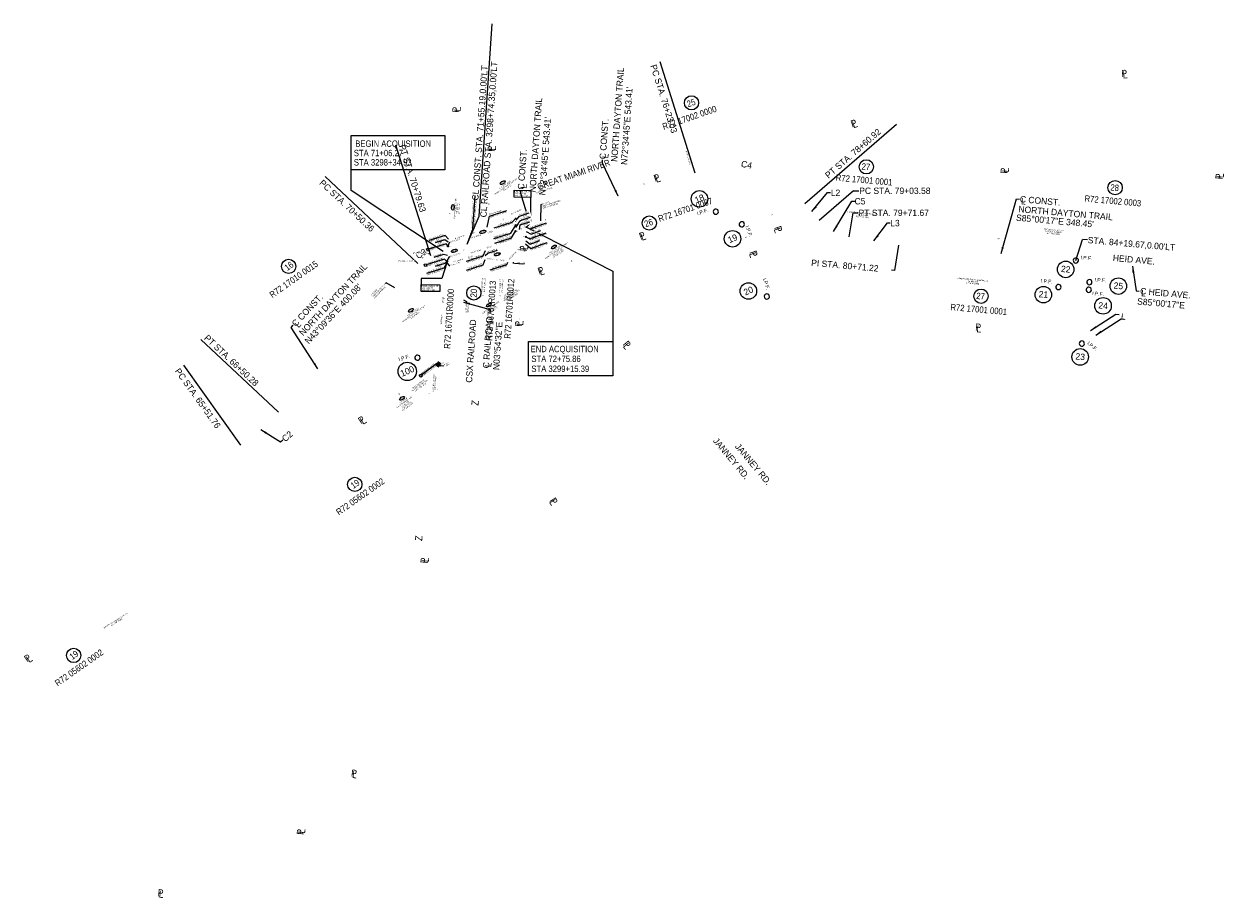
# Model space of a CAD drawing. Header units: feet. Extents: x 1483738 to 1503659, y 655358 to 665426.
# Tile 4 of 4: x 1496746 to 1499100, y 657337 to 659053. Entities that reach past the tile are written whole.
import ezdxf
from ezdxf.enums import TextEntityAlignment as Align

# ---------------------------------------------------------------- set-up
doc = ezdxf.new("R2010")
doc.units = ezdxf.units.FT
doc.header["$MEASUREMENT"] = 0
doc.linetypes.add('OhDOT_USTN2', pattern=[0.11, 0.069, -0.041])
for name, color, linetype in [('RW_P_Text', 7, 'Continuous'), ('RW_P_Text-Boundary', 20, 'Continuous'), ('RW_P_Text-Parcel', 140, 'Continuous'), ('RW_X_Text', 9, 'Continuous'), ('RW_X_Text-CLplat', 30, 'Continuous'), ('RW_X_Text-PropMap', 10, 'Continuous'), ('SV_X_Top_of_Bank', 144, 'OhDOT_USTN2')]:
    doc.layers.add(name, color=color, linetype=linetype)
doc.styles.add('Slanted-Normal', font='font31.shx', dxfattribs={"height": 0.1})
doc.styles.get("Standard").update_dxf_attribs({"font": 'font31.shx'})
doc.styles.add('Style-font31', font='font31.shx')
doc.styles.add('Text - CenterTop 0.14 Italic', font='ariali.ttf', dxfattribs={"height": 0.14})
doc.dimstyles.new('COEC', dxfattribs={"dimscale": 13.9, "dimtxt": 0.18, "dimasz": 0.18, "dimexe": 0.18, "dimexo": 0.0625, "dimgap": 0.09, "dimtad": 1, "dimzin": 0, "dimdsep": 46, "dimtxsty": 'Standard', "dimcen": 0.09, "dimclrd": 256, "dimclre": 256, "dimclrt": 256, "dimaunit": 1, "dimadec": 4, "dimazin": 0, "dimtfac": 1, "dimtofl": 0, "dimtmove": 0, "dimatfit": 3, "dimfxl": 1, "dimtolj": 1, "dimtzin": 0, "dimlwd": -1, "dimlwe": -1, "dimarcsym": 0})

# ---------------------------------------------------------------- blocks, each defined once
blk = doc.blocks.new('*D1097')
at = {"layer": 'Defpoints', "color": 0, "transparency": 16777216}
for p in [(1497705.8, 658582.8), (1497705.8, 658582), (1497726.7, 658580.6)]:
    blk.add_point(p, dxfattribs=at)
at = {"layer": 'RW_X_Text', "transparency": 16777216}
for p, q in [((1497705.8, 658582.8), (1497706, 658585.1)), ((1497724.4, 658581.6), (1497708.1, 658582.6)), ((1497726.8, 658581.4), (1497726.9, 658583.8))]:
    blk.add_line(p, q, dxfattribs=at)
for points in [[(1497708.2, 658583), (1497708.1, 658582.2), (1497705.8, 658582.8)], [(1497724.5, 658582), (1497724.4, 658581.2), (1497726.8, 658581.4)]]:
    blk.add_solid(points, dxfattribs=at)
at = {"layer": 'RW_X_Text', "transparency": 16777216, "insert": (1497716.4, 658584.4), "char_height": 2.34, "attachment_point": 5, "rotation": 356.3103}
blk.add_mtext("\\A1;21.0'", dxfattribs=at)

msp = doc.modelspace()

# ---------------------------------------------------------------- linework, layer by layer
at = {"layer": 'RW_P_Text'}
for p, q in [((1497658.749, 658675.727), (1497693.074, 658686.443)), ((1497731.456, 658654.067), (1497738.3, 658650.689)), ((1497571.83, 658637.851), (1497539.727, 658627.778)), ((1497729.341, 658621.267), (1497740.028, 658611.828)), ((1497730.227, 658635.009), (1497737.816, 658630.833)), ((1497737.816, 658630.833), (1497769.983, 658642.584)), ((1497740.028, 658611.828), (1497772.195, 658623.58)), ((1497614.047, 658587.296), (1497646.722, 658597.549)), ((1497570.53, 658591.466), (1497536.476, 658580.781)), ((1497575.512, 658586.463), (1497570.53, 658591.466)), ((1497613.815, 658569.878), (1497646.49, 658580.131)), ((1497569.664, 658573.696), (1497535.708, 658563.042)), ((1497555.983, 658386.587), (1497526.571, 658364.861))]:
    msp.add_line(p, q, dxfattribs=at)
for points in [[(1497654.566, 658654.239), (1497658.749, 658675.727)], [(1497577.561, 658616.452), (1497573.948, 658621.518), (1497541.039, 658611.192)], [(1497578.513, 658630.375), (1497571.83, 658637.851)], [(1497646.722, 658597.549), (1497651.403, 658607.948)], [(1497575.35, 658584.084), (1497569.664, 658573.696)], [(1497646.49, 658580.131), (1497650.213, 658590.526)]]:
    msp.add_lwpolyline(points, dxfattribs=at)
at = {"layer": 'RW_P_Text-Boundary'}
for points in [[(1497535.601, 658611.68), (1497539.364, 658612.861), (1497540.795, 658608.3), (1497537.032, 658607.119)], [(1497530.754, 658581.128), (1497534.517, 658582.309), (1497535.948, 658577.748), (1497532.185, 658576.567)], [(1497521.327, 658363.303), (1497524.5, 658365.646), (1497527.34, 658361.801), (1497524.168, 658359.458)]]:
    msp.add_lwpolyline(points, close=True, dxfattribs=at)
at = {"layer": 'RW_P_Text-Parcel'}
for p, q in [((1498047.825, 658804.403), (1498061.459, 658760.952)), ((1497626.345, 658650.058), (1497630.874, 658716.334)), ((1497739.952, 658662.749), (1497740.269, 658712.426)), ((1497615.076, 658620.886), (1497626.345, 658650.058)), ((1497541.64, 658602.526), (1497542.977, 658598.263)), ((1497511.672, 658587.883), (1497513.116, 658587.883)), ((1497513.116, 658587.883), (1497518.464, 658582.868)), ((1497575.35, 658584.084), (1497565.487, 658553.275)), ((1497524.919, 658553.534), (1497524.842, 658541.337)), ((1497565.487, 658553.275), (1497524.919, 658553.534))]:
    msp.add_line(p, q, dxfattribs=at)
for points in [[(1497707.148, 658726.33), (1497740.332, 658726.119), (1497740.269, 658712.426), (1497707.086, 658712.638)], [(1497524.842, 658541.337), (1497561.553, 658541.103), (1497561.49, 658527.744), (1497524.779, 658527.978)]]:
    msp.add_lwpolyline(points, close=True, dxfattribs=at)
at = {"layer": 'RW_P_Text-Parcel', "const_width": 1.05}
for points in [[(1497709.379, 658646.194, 1), (1497710.429, 658646.194, 1)], [(1497710.155, 658658.221, 1), (1497711.205, 658658.221, 1)], [(1497730.931, 658654.067, 1), (1497731.981, 658654.067, 1)], [(1497729.702, 658635.009, 1), (1497730.752, 658635.009, 1)], [(1497577.036, 658616.452, 1), (1497578.086, 658616.452, 1)], [(1497574.987, 658586.463, 1), (1497576.037, 658586.463, 1)], [(1497561.034, 658382.255, 1), (1497562.084, 658382.255, 1)]]:
    msp.add_lwpolyline(points, format="xyb", close=True, dxfattribs=at)
at = {"layer": 'RW_P_Text-Parcel'}
for centre in [(1497709.904, 658646.194), (1497710.68, 658658.221), (1497731.456, 658654.067), (1497730.227, 658635.009), (1497577.561, 658616.452), (1497575.512, 658586.463), (1497561.559, 658382.255)]:
    msp.add_circle(centre, 1.05, dxfattribs=at)
for centre, major_axis in [((1497684.96, 658741.371), (4.526, 3.234)), ((1497587.126, 658693.021), (0.404, 5.548)), ((1497645.824, 658644.765), (5.839, 1.832)), ((1497674.392, 658600.759), (5.839, 1.832)), ((1497785.292, 658615.19), (4.526, 3.234)), ((1497657.834, 658501.289), (4.526, 3.234)), ((1497504.824, 658490.815), (4.526, 3.234)), ((1497487.455, 658317.991), (4.526, 3.234))]:
    msp.add_ellipse(centre, major_axis=major_axis, ratio=0.45669962, dxfattribs=at)
at = {"layer": 'RW_X_Text-CLplat'}
for p, q in [((1497638.467, 658675.546), (1497664.243, 659052.773)), ((1497993.049, 658978.972), (1498061.459, 658760.952)), ((1498457.655, 658855.73), (1498277.705, 658699.667)), ((1497474.87, 658815.316), (1497542.977, 658598.263)), ((1497336.447, 658753.553), (1497518.464, 658582.868)), ((1498372.917, 658725.529), (1498305.775, 658667.3)), ((1498372.917, 658725.529), (1498383.21, 658725.529)), ((1497615.076, 658620.886), (1497638.467, 658675.546)), ((1498371.642, 658682.254), (1498363.93, 658634.923)), ((1498371.642, 658682.254), (1498381.935, 658682.254)), ((1498809.306, 658588.573), (1498821.905, 658629.73)), ((1498832.159, 658628.834), (1498821.905, 658629.73)), ((1498454.046, 658568.995), (1498462.18, 658618.914)), ((1498454.046, 658568.995), (1498447.698, 658569.55)), ((1497092.685, 658433.675), (1497244.796, 658291.033)), ((1497058.473, 658383.409), (1497170.783, 658226.25))]:
    msp.add_line(p, q, dxfattribs=at)
for centre, radius in [((1498070.813, 658709.446), 16.2), ((1498135.73, 658631.188), 16.2), ((1498789.205, 658571.064), 16.2), ((1498892.509, 658538.33), 16.2), ((1498166.807, 658528.598), 16.2), ((1498745.464, 658521.452), 16.2), ((1498862.525, 658499.592), 16.2), ((1498817.628, 658399.33), 16.2), ((1497497.588, 658370.855), 18)]:
    msp.add_circle(centre, radius, dxfattribs=at)
for centre in [(1498102.959, 658684.346, 755.29), (1498153.814, 658659.597, 755.077), (1498809.213, 658588.618, 756.368), (1498835.709, 658546.113, 757.272), (1498774.964, 658536.508, 756.182), (1498834.482, 658531.152, 757.435), (1498202.926, 658517.9, 753.816), (1498820.822, 658425.486, 757.919), (1497517.655, 658397.847, 760.447)]:
    msp.add_arc(centre, 5.1, 266.533957, 265.533957, dxfattribs=at)
at = {"layer": 'RW_X_Text-PropMap'}
for p, q in [((1497387.691, 658726.022), (1497387.691, 658766.569)), ((1497568.398, 658606.24), (1497387.691, 658726.022)), ((1497731.456, 658654.067), (1497901.103, 658567.431)), ((1497901.103, 658567.431), (1497901.103, 658429.769))]:
    msp.add_line(p, q, dxfattribs=at)
for points in [[(1497387.691, 658833.61), (1497571.253, 658833.61), (1497571.253, 658766.569), (1497387.691, 658766.569)], [(1497735.182, 658429.769), (1497901.103, 658429.769), (1497901.103, 658362.187), (1497735.182, 658362.187)]]:
    msp.add_lwpolyline(points, close=True, dxfattribs=at)
for centre in [(1498055.225, 658898.066), (1498398.2, 658772.451), (1498886.177, 658731.488), (1497972.388, 658662.048), (1497264.954, 658576.954), (1497628.291, 658524.874), (1498623.108, 658518.474), (1497394.709, 658149.142), (1496843.195, 657813.424)]:
    msp.add_circle(centre, 14, dxfattribs=at)

# ---------------------------------------------------------------- texts
at = {"layer": 'RW_P_Text', "style": 'Style-font31'}
for s, rotation, width, p in [("72+02.86,20.00' LT", 17.42075, 0.9, (1497658.949, 658677.547)), ("3299+10.32,37.13' RT", 17.42075, 0.9, (1497660.25, 658672.614)), ('3298+81.32,37.13 LT', 17.42075, 0.9, (1497540.272, 658624.309)), (" 71+23.15,20.00' LT", 17.42075, 0.9, (1497540.062, 658629.448)), (" 71+18.07,7.00' LT", 17.42075, 0.9, (1497541.81, 658612.409)), ("72+68.98,21.00' RT", 20.068613, 0.85, (1497737.414, 658631.557)), ("3298+96.29,113.92' RT", 20.068613, 0.85, (1497738.578, 658627.13)), ("72+64.02,33.85' RT", 20.068613, 0.85, (1497739.626, 658612.552)), ('3298+67.37,37.13 LT', 17.42075, 0.9, (1497541.543, 658607.71)), ("71+85.67,23.22' RT", 17.420835, 0.85, (1497617.501, 658589.245)), ("3298+82.52,113.97' RT", 20.068613, 0.85, (1497740.79, 658608.126)), ("3298+37.31,37.13' LT", 17.42075, 0.9, (1497537.031, 658577.061)), (" 71+06.27,23.22' RT", 17.42075, 0.9, (1497537.804, 658564.972)), (" 71+07.14,21.00' RT", 17.42075, 0.9, (1497538.738, 658582.548)), ("3298+46.46,37.12' RT", 17.420835, 0.85, (1497614.404, 658566.144)), ("3298+63.92,37.13' RT", 17.420835, 0.85, (1497614.636, 658583.562)), ("71+79.32,39.49' RT", 17.420835, 0.85, (1497616.942, 658571.866)), ("3298+34.93,37.13' LT", 17.42075, 0.9, (1497536.097, 658559.485)), (" 69+33.50,168.66' RT", 36.452474, 0.9, (1497525.007, 658365.132)), ("3296+32.63,37.13' LT", 36.452474, 0.9, (1497529.041, 658362.039))]:
    msp.add_text(s, height=2.5, rotation=rotation, dxfattribs=dict(at, width=width)).set_placement(p)
at = {"layer": 'RW_P_Text-Boundary', "style": 'Style-font31', "width": 0.9}
for s, rotation, p in [('N03°54\'32"E', 17.374682, (1497552.345, 658623.788)), ("13.96'", 17.374682, (1497557.717, 658621.379)), ('N72°34\'45"E            139.46\'', 17.42075, (1497591.536, 658630.142)), ('N03°54\'32"E', 17.374682, (1497550.183, 658595.326)), ('30.06', 17.374682, (1497555.556, 658592.917)), ('S72°34\'45"W', 17.42075, (1497622.166, 658602.107)), ("162.15'", 17.42075, (1497653.615, 658612.103)), ('N03°54\'32"E', 17.420835, (1497655.491, 658603.865)), ("17.46'", 17.420835, (1497662.232, 658601.651)), ('N03°54\'32"E', 17.374682, (1497552.477, 658577.345)), ("2.38'", 17.374682, (1497557.928, 658574.887)), ('S72°34\'45"W           79.71\'', 17.42075, (1497588.404, 658583.987)), ('N03°54\'32"E                        202.30\'', 86.091098, (1497565.263, 658462.794))]:
    msp.add_text(s, height=2.5, rotation=rotation, dxfattribs=at).set_placement(p)
at = {"layer": 'RW_P_Text-Boundary', "width": 0.9}
for s, p in [('P.O.B. 20-T2', (1497582.448, 658623.507)), ('P.O.B. 20-T1', (1497581.667, 658577.728))]:
    msp.add_text(s, height=2.5, rotation=17.42075, dxfattribs=at).set_placement(p)
at = {"layer": 'RW_P_Text-Boundary', "style": 'Slanted-Normal', "oblique": 360}
for s, rotation, p in [('3', 17.420767, (1497538.52, 658608.92)), ('2', 17.420767, (1497533.736, 658578.29)), ('1', 36.452433, (1497524.987, 658361.646))]:
    msp.add_text(s, height=2.5, rotation=rotation, dxfattribs=at).set_placement(p, align=Align.CENTER)
at = {"layer": 'RW_P_Text-Boundary', "style": 'Style-font31'}
msp.add_text('S43°42\'35"W     49.71\'', height=2.5, rotation=46.290177, dxfattribs=at).set_placement((1497697.949, 658589.91))
at = {"layer": 'RW_P_Text-Parcel', "style": 'Style-font31', "width": 0.9}
for s, rotation, p in [('PC STA. 76+23.03', 287.42075, (1498043.504, 658802.946)), ('C4', 349.154409, (1498151.71, 658772.513)), ('END ACQUISITION', 359.634444, (1497708.123, 658722.466)), ('STA 72+75.86', 359.634444, (1497708.418, 658718.421)), ('STA 3299+15.39', 359.634444, (1497708.418, 658714.461)), ("CL CONST. STA. 71+55.19,0.00'LT", 85.94714, (1497624.934, 658651.153)), ("CL RAILROAD STA. 3298+74.35,0.00'LT", 85.94714, (1497629.855, 658649.956)), ('C CONST.', 17.42075, (1497762.394, 658697.808)), ('L', 17.42075, (1497763.175, 658697.12)), ('NORTH DAYTON TRAIL', 17.42075, (1497763.294, 658693.889)), ('N72°34\'45"E 543.41\'', 17.42075, (1497763.81, 658689.954)), ('C3', 32.130413, (1497527.347, 658592.297)), ('C CONST.', 46.840076, (1497428.153, 658519.837)), ('NORTH DAYTON TRAIL', 46.840076, (1497431.265, 658516.629)), ('N43°09\'36"E 400.08\'', 46.840076, (1497433.791, 658513.623)), ('BEGIN ACQUISITION', 359.634444, (1497525.816, 658537.472)), ('STA 71+06.27', 359.634444, (1497526.111, 658533.427)), ('STA 3298+34.93', 359.634444, (1497526.111, 658529.481)), ('L', 46.840076, (1497429.165, 658519.567)), ('C RAILROAD', 86.091098, (1497613.74, 658486.256)), ('N03°54\'32"E', 86.091098, (1497617.807, 658485.666)), ('L', 86.091098, (1497614.443, 658486.657))]:
    msp.add_text(s, height=2.5, rotation=rotation, dxfattribs=at).set_placement(p)
at = {"layer": 'RW_P_Text-Parcel', "style": 'Text - CenterTop 0.14 Italic', "width": 0.9}
for s, rotation, p in [('16', 35.544444, (1497685.638, 658740.171)), ('20', 86.091098, (1497588.368, 658692.888)), ('20-T2', 17.421111, (1497646.163, 658643.656)), ('20-T1', 17.421111, (1497674.732, 658599.649)), ('26', 35.544444, (1497785.97, 658613.99)), ('16', 35.544444, (1497505.502, 658489.615)), ('20', 35.544444, (1497658.512, 658500.089)), ('19', 35.544444, (1497488.132, 658316.792))]:
    msp.add_text(s, height=2.5, rotation=rotation, dxfattribs=at).set_placement(p, align=Align.CENTER)
at = {"layer": 'RW_P_Text-Parcel', "width": 0.9}
for height, rotation, p in [(1.4, 17.42075, (1497704.064, 658657.148)), (1.4, 20.068611, (1497711.484, 658644.251)), (1.4, 20.068611, (1497725.293, 658652.763)), (1.4, 17.42075, (1497723.892, 658634.054)), (1.4, 17.42075, (1497579.118, 658614.659)), (1.4, 17.42075, (1497577.747, 658587.758)), (2.5, 35.544559, (1497563.022, 658383.442))]:
    msp.add_text('I.P.S.', height=height, rotation=rotation, dxfattribs=at).set_placement(p)
at = {"layer": 'RW_P_Text-Parcel', "char_height": 2.5, "attachment_point": 2, "line_spacing_factor": 0.9}
for s, width, insert, rotation in [('R72 17010 0015\\PMIAMI CONSERVANCY DISTRICT\\PD.B. 408-32', 68.22803, (1497688.469, 658738.118), 35.544444), ('P', 68.22803, (1497961.594, 658740.838), 19.169812), ('L', 68.22803, (1497962.124, 658739.995), 19.169812), ('GREAT MIAMI RIVER', 68.22803, (1497765.205, 658727.118), 17.42075), ('CSX TRANSPORTATION\\PD.B. 239-198\\PD.B. 320-153', 68.22803, (1497590.247, 658690.64), 86.091098), ('P', 68.22803, (1497655.912, 658699.755), 86.091098), ('L', 68.22803, (1497656.664, 658699.748), 86.091098), ('P', 68.22803, (1497579.797, 658681.14), 86.091098), ('L', 68.22803, (1497580.549, 658681.134), 86.091098), ('P', 68.22803, (1497685.213, 658670.968), 19.169812), ('L', 68.22803, (1497685.743, 658670.126), 19.169812), ('P', 68.22803, (1497768.649, 658669.931), 19.169812), ('L', 68.22803, (1497769.18, 658669.088), 19.169812), ('P', 68.22803, (1498211.057, 658677.705), 109.169812), ('L', 68.22803, (1498211.899, 658678.236), 109.169812), ('COMMERCIAL TANK & WELDING CO.\\PDB 1892-456\\PR72 17001 0001', 80.99008, (1498391.85, 658682.687), 354.834369), ('P', 68.22803, (1497720.559, 658652.098), 19.169812), ('L', 68.22803, (1497721.089, 658651.256), 19.169812), ('PMF ASSOCIATES LTD\\PIR DEED 06-070823\\PR72 17002 0003', 80.99008, (1498765.939, 658649.868), 354.834369), ('PART LOT 74541\\PMIAMI CONSERVANCY DISTRICT\\PD.B. 2342-330\\PR72 16701 0067', 68.22803, (1497787.33, 658611.674), 35.544444), ('P', 68.22803, (1498160.789, 658633.485), 109.169812), ('L', 68.22803, (1498161.631, 658634.015), 109.169812), ('P', 68.22803, (1498655.953, 658631.507), 84.709301), ('L', 68.22803, (1498656.94, 658631.642), 84.709301), ('Z', 68.22803, (1497608.475, 658610.567), 19.169812), ('P', 68.22803, (1497726.105, 658607.45), 86.091098), ('L', 68.22803, (1497726.857, 658607.443), 86.091098), ('P', 68.22803, (1497819.565, 658589.045), 19.169812), ('L', 68.22803, (1497820.095, 658588.203), 19.169812), ('R72 16701R0000', 68.22803, (1497643.337, 658540.926), 86.091098), ('R72 16701R0013', 68.22803, (1497648.057, 658540.239), 86.091098), ('R72 16701R0013', 68.22803, (1497678.268, 658539.038), 86.091098), ('R72 16701R0012', 68.22803, (1497682.817, 658538.438), 86.091098), ('P', 68.22803, (1497760.993, 658568.803), 19.169812), ('L', 68.22803, (1497761.524, 658567.961), 19.169812), ('COMMERCIAL TANK & WELDING CO.\\PDB 1892-456\\PR72 17001 0001', 80.99008, (1498607.739, 658552.272), 354.834369), ('EX. ESMT FOR\\PLEVEE PURPOSES \\PMCD DOCUMENT 1560\\PDATED 6/1/1969', 68.22803, (1497696.794, 658526.997), 35.544444), ('P', 68.22803, (1497568.479, 658515.182), 86.091098), ('L', 68.22803, (1497569.231, 658515.175), 86.091098), ('Z', 68.22803, (1497644.093, 658519.442), 86.091098), ('CSX TRANSPORTATION\\PD.B. 239-198\\PD.B. 320-153', 68.22803, (1497660.572, 658497.392), 35.544444), ('Z', 68.22803, (1497679.179, 658519.505), 86.091098), ('R72 17010 0015\\PMIAMI CONSERVANCY DISTRICT\\PD.B. 393-570', 68.22803, (1497507.844, 658488.344), 35.544444), ('P', 68.22803, (1497717.491, 658473.812), 86.091098), ('L', 68.22803, (1497718.243, 658473.805), 86.091098), ("VACATED 16.5' ALLEY\\PDEED 01-704A05", 68.22803, (1497547.74, 658348.822), 86.091098), ('ANNEXATION TO\\PTHE CITY OF DAYTON\\PP.B. Y, PG. 30-34', 68.22803, (1497518.884, 658347.013), 35.544444), ('LOT 64759\\PDAYTON POWER AND\\PLIGHT, CO.\\PD.B. 2404-382\\PR72 15602 0002', 68.22803, (1497489.228, 658314.586), 35.544444), ('P', 68.22803, (1497481.052, 658327.51), 36.017862), ('L', 68.22803, (1497481.805, 658326.858), 36.017862), ('Z', 68.22803, (1497539.981, 658327.533), 86.091098), ('P', 68.22803, (1497556.661, 658335.134), 86.091098), ('L', 68.22803, (1497557.413, 658335.127), 86.091098), ('DAYTON POWER AND LIGHT, CO\\PR72 15602 0002', 68.22803, (1496925.015, 657882.94), 31.964559)]:
    msp.add_mtext_dynamic_manual_height_columns(s, width=width, gutter_width=14, heights=[0], dxfattribs=dict(at, insert=insert, rotation=rotation))
at = {"layer": 'RW_P_Text-Parcel', "insert": (1497573.91, 658387.445), "char_height": 2.5, "width": 68.22803, "attachment_point": 2, "rotation": 35.544444, "line_spacing_factor": 0.9}
msp.add_mtext('P.O.C. \\P20SH', dxfattribs=at)
at = {"layer": 'RW_X_Text-CLplat', "style": 'Style-font31'}
for s, rotation, p in [("CL CONST. STA. 71+55.19,0.00'LT", 85.94714, (1497636.993, 658705.958)), ("CL RAILROAD STA. 3298+74.35,0.00'LT", 85.94714, (1497653.011, 658672.925)), ('NORTH DAYTON TRAIL', 85.94714, (1497909.746, 658781.854)), ('PC STA. 76+23.03', 287.42075, (1497974.197, 658970.893)), ('N72°34\'45"E 543.41\'', 85.94714, (1497928.991, 658775.884)), ('NORTH DAYTON TRAIL', 85.94714, (1497749.374, 658722.23)), ('N72°34\'45"E 543.41\'', 85.94714, (1497768.62, 658716.259)), ('C CONST.', 85.94714, (1497887.055, 658786.996)), ('PT STA. 78+60.92', 40.933491, (1498323.846, 658748.827)), ('PT STA. 70+79.63', 287.42075, (1497481.579, 658813.786)), ('C CONST.', 85.94714, (1497726.683, 658727.371)), ('L', 85.94714, (1497891.981, 658788.774)), ('C4', 349.154409, (1498151.71, 658772.513)), ('PC STA. 70+50.36', 316.840076, (1497324.079, 658739.316)), ('L', 85.94714, (1497731.61, 658729.149)), ('C CONST.', 355.004722, (1498698.852, 658703.059)), ('NORTH DAYTON TRAIL', 355.004722, (1498696.062, 658683.545)), ('L', 355.004722, (1498701.177, 658699.002)), ('S85°00\'17"E 348.45\'', 355.004722, (1498691.427, 658666.735)), ("STA. 84+19.67,0.00'LT", 355.004722, (1498832.078, 658622.665)), ('C3', 32.130413, (1497519.068, 658590.92)), ('NORTH DAYTON TRAIL', 46.840076, (1497293.338, 658439.833)), ('PI STA. 80+71.22', 355.004722, (1498289.526, 658578.136)), ('N43°09\'36"E 400.08\'', 46.840076, (1497304.408, 658423.591)), ('C HEID AVE.', 355.004722, (1498934.819, 658522.56)), ('L', 355.004722, (1498936.86, 658518.527)), ('C CONST.', 46.840076, (1497278.946, 658457.645)), ('S85°00\'17"E', 355.004722, (1498928.943, 658502.34)), ('L', 355.004722, (1498897.268, 658472.624)), ('L', 46.840076, (1497284.386, 658455.568)), ('C RAILROAD', 86.091098, (1497658.213, 658376.594)), ('N03°54\'32"E', 86.091098, (1497678.072, 658373.157)), ('PT STA. 66+50.28', 316.840076, (1497098.192, 658435.071)), ('L', 86.091098, (1497662.515, 658378.883)), ('PC STA. 65+51.76', 305.55057, (1497041.069, 658371.377)), ('C2', 41.195323, (1497258.396, 658231.777)), ('JANNEY RD.', 309.859969, (1498139.729, 658222.908))]:
    msp.add_text(s, height=12.5, rotation=rotation, dxfattribs=at).set_placement(p)
at = {"layer": 'RW_X_Text-CLplat'}
for s, rotation, p in [('18', 23.175282, (1498073.377, 658704.239)), ('19', 23.175282, (1498138.294, 658625.982)), ('22', 355.004722, (1498788.765, 658565.377)), ('20', 23.175282, (1498169.371, 658523.392)), ('21', 355.004722, (1498745.024, 658515.765)), ('25', 355.004722, (1498892.069, 658532.642)), ('24', 355.004722, (1498862.085, 658493.905)), ('23', 355.004722, (1498817.188, 658393.643)), ('100', 23.175282, (1497500.152, 658365.648))]:
    msp.add_text(s, height=12.5, rotation=rotation, dxfattribs=at).set_placement(p, align=Align.CENTER)
at = {"layer": 'RW_X_Text-CLplat', "style": 'Style-font31'}
for s, p in [('L2', (1498328.47, 658715.228)), ('PC STA. 79+03.58', (1498384.203, 658719.182)), ('C5', (1498375.123, 658698.6)), ('PT STA. 79+71.67', (1498382.928, 658675.907)), ('L3', (1498444.989, 658655.801))]:
    msp.add_text(s, height=12.5, dxfattribs=at).set_placement(p)
at = {"layer": 'RW_X_Text-CLplat'}
for rotation, p in [(19.043302, (1498067.14, 658677.159, 755.29)), (289.043302, (1498160.946, 658655.584, 755.077)), (355.004722, (1498818.122, 658591.186, 756.368)), (289.043302, (1498194.94, 658552.395, 755.077)), (355.004722, (1498740.242, 658545.312, 756.182)), (355.004722, (1498845.574, 658547.686, 757.272)), (355.004722, (1498841.105, 658520.872, 757.435)), (320.221389, (1498830.757, 658424.948, 757.919)), (19.043302, (1497481.836, 658390.66, 760.447))]:
    msp.add_text('I.P.F.', height=7, rotation=rotation, dxfattribs=at).set_placement(p)
at = {"layer": 'RW_X_Text-PropMap', "style": 'Style-font31', "width": 0.9}
for s, height, rotation, p in [('P', 14, 4.71172, (1498899.116, 658948.371)), ('L', 14, 4.71172, (1498901.676, 658945.601)), ('25', 12.5, 19.043302, (1498048.673, 658889.246)), ('P', 14, 86.310278, (1497599.735, 658878.453)), ('L', 14, 86.310278, (1497602.204, 658880.906)), ('R72 17002 0000', 12.5, 19.043302, (1498000.679, 658844.912)), ('P', 14, 19.043302, (1498370.444, 658849.409)), ('L', 14, 19.043302, (1498373.312, 658847.993)), ('P', 14, 86.310278, (1497668.899, 658801.744)), ('L', 14, 86.310278, (1497671.368, 658804.197)), ('GREAT MIAMI RIVER', 12.5, 19.043302, (1497755.312, 658726.897)), ('27', 12.5, 355.004722, (1498388.463, 658767.111)), ('P', 14, 86.310278, (1498675.149, 658758.869)), ('L', 14, 86.310278, (1498677.618, 658761.322)), ('P', 14, 19.043302, (1497984.027, 658742.371)), ('L', 14, 19.043302, (1497986.895, 658740.956)), ('R72 17001 0001', 12.5, 355.004722, (1498337.839, 658745.201)), ('28', 12.5, 355.004722, (1498876.439, 658726.148)), ('P', 14, 86.310278, (1499096.711, 658747.619)), ('L', 14, 86.310278, (1499099.18, 658750.072)), ('R72 17002 0003', 12.5, 355.004722, (1498825.816, 658704.238)), ('R72 16701 0067', 12.5, 19.043302, (1497992.462, 658664.128)), ('26', 12.5, 19.043302, (1497965.25, 658653.706)), ('P', 14, 19.043302, (1497955.477, 658628.674)), ('L', 14, 289.043302, (1498216.29, 658650.017)), ('P', 14, 289.043302, (1498217.342, 658653.368)), ('L', 14, 19.043302, (1497958.345, 658627.259)), ('P', 14, 86.310278, (1497732.176, 658606.435)), ('L', 14, 86.310278, (1497734.644, 658608.888)), ('L', 14, 289.043302, (1498167.804, 658601.578)), ('P', 14, 289.043302, (1498168.856, 658604.929)), ('R72 17010 0015', 12.5, 35.230556, (1497233.087, 658514.553)), ('16', 12.5, 35.230556, (1497262.282, 658567.81)), ('P', 14, 19.043302, (1497756.559, 658560.263)), ('R72 16701R0012', 12.5, 86.310278, (1497700.245, 658434.745)), ('L', 14, 19.043302, (1497759.427, 658558.847)), ('R72 16701R0000', 12.5, 86.310278, (1497581.979, 658414.927)), ('20', 12.5, 86.310278, (1497633.659, 658515.778)), ('R72 16701R0013', 12.5, 86.310278, (1497664.293, 658430.685)), ('R72 17001 0001', 12.5, 355.004722, (1498562.747, 658491.224)), ('27', 12.5, 355.004722, (1498613.371, 658513.134)), ('P', 14, 86.310278, (1497722.706, 658458.309)), ('L', 14, 86.310278, (1497725.175, 658460.762)), ('P', 14, 355.004722, (1498611.54, 658451.178)), ('L', 14, 355.004722, (1498613.829, 658447.809)), ('P', 14, 309.859969, (1497919.615, 658423.704)), ('L', 14, 309.859969, (1497919.834, 658419.624)), ('Z', 14, 84.564444, (1497637.178, 658303.235)), ('P', 14, 35.230556, (1497407.483, 658266.633)), ('L', 14, 35.230556, (1497411.491, 658265.746)), ('R72 05602 0002', 12.5, 35.230556, (1497363.526, 658088.048)), ('19', 12.5, 35.230556, (1497392.037, 658139.999)), ('L', 14, 302.946389, (1497775.417, 658114.203)), ('P', 14, 302.946389, (1497776.11, 658117.379)), ('Z', 14, 84.564444, (1497526.71, 658037.666)), ('P', 14, 84.564444, (1497537.248, 657993.646)), ('L', 14, 84.564444, (1497539.766, 657996.095)), ('R72 05602 0002', 12.5, 35.230556, (1496812.012, 657752.329)), ('19', 12.5, 35.230556, (1496840.522, 657804.28)), ('P', 14, 35.230556, (1496752.508, 657799.194)), ('L', 14, 35.230556, (1496756.516, 657798.307)), ('P', 14, 354.140833, (1497386.951, 657575.749)), ('L', 14, 354.140833, (1497389.176, 657572.986)), ('P', 14, 84.564444, (1497294.57, 657460.84)), ('L', 14, 84.564444, (1497297.089, 657463.289)), ('P', 14, 354.140833, (1497007.578, 657340.992)), ('L', 14, 354.140833, (1497009.802, 657338.229))]:
    msp.add_text(s, height=height, rotation=rotation, dxfattribs=at).set_placement(p)
for s, p in [('BEGIN ACQUISITION', (1497395.6, 658811.671)), ('STA 71+06.27', (1497392.827, 658793.296)), ('STA 3298+34.93', (1497392.827, 658774.98)), ('END ACQUISITION', (1497739.552, 658408.624)), ('STA 72+75.86', (1497741.201, 658389.381)), ('STA 3299+15.39', (1497741.201, 658369.834))]:
    msp.add_text(s, height=12.5, dxfattribs=at).set_placement(p)
at = {"layer": 'RW_X_Text-PropMap', "style": 'Style-font31'}
for s, rotation, p in [('HEID AVE.', 355.004722, (1498881.261, 658587.578)), ('CSX RAILROAD', 86.091098, (1497624.742, 658348.343)), ('JANNEY RD.', 309.859969, (1498096.657, 658234.112))]:
    msp.add_text(s, height=12.5, rotation=rotation, dxfattribs=at).set_placement(p)

# ---------------------------------------------------------------- leaders
at = {"layer": 'RW_P_Text'}
msp.add_leader([(1497561.559, 658382.255), (1497555.983, 658386.587)], dimstyle='COEC', override={"dimscale": 1, "dimasz": 0, "dimclrd": 256, "dimldrblk": 'None', "dimlwd": 65535}, dxfattribs=at)
at = {"layer": 'RW_P_Text-Boundary'}
for points in [[(1497578.004, 658624.734), (1497571.067, 658628.924), (1497552.205, 658623.023)], [(1497576.259, 658598.245), (1497568.905, 658600.462), (1497550.043, 658594.561)], [(1497650.738, 658598.218), (1497655.737, 658603.069), (1497674.603, 658608.988)], [(1497575.386, 658585.04), (1497571.134, 658582.491), (1497552.131, 658576.545)], [(1497575.35, 658584.084), (1497579.739, 658578.507), (1497581.096, 658578.933)]]:
    msp.add_leader(points, dimstyle='COEC', override={"dimscale": 13}, dxfattribs=at)
at = {"layer": 'RW_P_Text-Parcel'}
for points in [[(1497759.604, 658666.343), (1497760.43, 658698.388), (1497761.777, 658698.811)], [(1497473.316, 658535.227), (1497456.017, 658544.682), (1497454.878, 658543.47)], [(1497608.2, 658511.636), (1497614.062, 658507.787), (1497613.942, 658506.264)], [(1497562.652, 658382.386), (1497568.367, 658381.888), (1497569.345, 658382.529)]]:
    msp.add_leader(points, dimstyle='COEC', override={"dimscale": 11}, dxfattribs=at)
at = {"layer": 'RW_X_Text-CLplat'}
for points in [[(1497911.407, 658714.731), (1497880.514, 658779.743), (1497880.952, 658785.924)], [(1497738.839, 658660.074), (1497720.143, 658720.118), (1497720.581, 658726.299)], [(1498291.349, 658684.511), (1498322.197, 658721.733), (1498327.772, 658721.733)], [(1498333.728, 658645.71), (1498369.741, 658705.328), (1498375.316, 658705.328)], [(1498662.485, 658602.252), (1498692.413, 658709.709), (1498698.508, 658709.156)], [(1498412.979, 658626.931), (1498439.607, 658662.529), (1498445.183, 658662.529)], [(1498920.241, 658577.565), (1498927.431, 658529.165), (1498933.526, 658528.613)], [(1497608.16, 658506.702), (1497659.948, 658492.68), (1497659.472, 658486.588)], [(1498837.961, 658451.245), (1498887.839, 658483.262), (1498893.934, 658482.709)], [(1497322.158, 658375.871), (1497269.837, 658457.115), (1497274.023, 658461.567)], [(1497210.155, 658256.66), (1497248.887, 658232.681), (1497253.688, 658236.462)]]:
    msp.add_leader(points, dimstyle='COEC', override={"dimscale": 70, "dimgap": 0.09, "dimtad": 0}, dxfattribs=at)
at = {"layer": 'RW_X_Text-PropMap'}
msp.add_leader([(1498848.076, 658442.285), (1498897.955, 658474.303), (1498904.05, 658473.75)], dimstyle='COEC', override={"dimscale": 70, "dimgap": 0.09, "dimtad": 0}, dxfattribs=at)

# ---------------------------------------------------------------- next in the draw order: texts
at = {"layer": 'RW_P_Text-Boundary', "insert": (1497716.56, 658678.932), "char_height": 2.5, "width": 21.52829, "attachment_point": 1, "rotation": 17.420632, "style": 'Style-font31', "bg_fill": 2}
msp.add_mtext('\\pxqc;{\\W0.9;S03°41\'23"W\\P13.94\'}', dxfattribs=at)
at = {"layer": 'RW_P_Text-Boundary', "insert": (1497654.807, 658593.544), "char_height": 2.5, "width": 37.29328, "attachment_point": 1, "rotation": 353.386409, "style": 'Style-font31', "bg_fill": 3, "box_fill_scale": 1.1, "bg_fill_color": 256, "bg_fill_transparency": 0}
msp.add_mtext('\\W0.9000;N83°23\'11"W     45.08\'', dxfattribs=at)
at = {"layer": 'RW_P_Text-Parcel', "insert": (1497589.702, 658609.023), "char_height": 2.5, "width": 9.48669, "attachment_point": 2, "rotation": 17.421111, "style": 'Text - CenterTop 0.14 Italic', "bg_fill": 3, "box_fill_scale": 1.1, "bg_fill_color": 256, "bg_fill_transparency": 0}
msp.add_mtext('{\\W0.9;20-SH}', dxfattribs=at)
at = {"layer": 'RW_P_Text-Parcel', "insert": (1497480.548, 658589.029), "char_height": 2.5, "width": 30.61661, "attachment_point": 1, "style": 'Style-font31', "bg_fill": 3, "box_fill_scale": 1.1, "bg_fill_color": 256, "bg_fill_transparency": 0}
msp.add_mtext('\\W0.9000;PC STA. 70+50.36', dxfattribs=at)

# ---------------------------------------------------------------- next in the draw order: linework, layer by layer
at = {"layer": 'RW_P_Text'}
msp.add_line((1497738.3, 658650.689), (1497770.466, 658662.44), dxfattribs=at)
at = {"layer": 'RW_P_Text-Parcel'}
msp.add_ellipse((1497589.996, 658607.673), major_axis=(5.839, 1.832), ratio=0.45669962, dxfattribs=at)

# ---------------------------------------------------------------- next in the draw order: texts
at = {"layer": 'RW_P_Text', "style": 'Style-font31', "width": 0.85}
for s, p in [("72+75.86,3.18' RT", (1497737.898, 658651.413)), ("3299+15.39,113.85' RT", (1497739.061, 658646.986))]:
    msp.add_text(s, height=2.5, rotation=20.068613, dxfattribs=at).set_placement(p)
at = {"layer": 'RW_P_Text', "insert": (1497656.672, 658572.719), "char_height": 2.5, "width": 36.98668, "attachment_point": 1, "rotation": 17.420835, "line_spacing_factor": 1.118636, "style": 'Style-font31', "bg_fill": 3, "box_fill_scale": 1.1, "bg_fill_color": 256, "bg_fill_transparency": 0}
msp.add_mtext("\\pxqr;{\\W0.85;72+20.49,57.85' RT 3298+44.33,82.15' RT}", dxfattribs=at)
at = {"layer": 'RW_P_Text-Boundary', "width": 0.9}
msp.add_text('P.O.B. 20-SH', height=2.5, rotation=17.42075, dxfattribs=at).set_placement((1497582.491, 658595.259))
at = {"layer": 'RW_P_Text-Parcel', "char_height": 2.5, "attachment_point": 2, "rotation": 86.091098, "line_spacing_factor": 0.9}
for s, insert in [('P', (1497709.289, 658665.324)), ('L', (1497710.041, 658665.318))]:
    msp.add_mtext_dynamic_manual_height_columns(s, width=68.22803, gutter_width=14, heights=[0], dxfattribs=dict(at, insert=insert))
at = {"layer": 'RW_P_Text-Parcel', "insert": (1497508.674, 658603.713), "char_height": 2.5, "width": 30.45509, "attachment_point": 1, "style": 'Style-font31', "bg_fill": 3, "box_fill_scale": 1.1, "bg_fill_color": 256, "bg_fill_transparency": 0}
msp.add_mtext('\\W0.9000;PT STA. 70+79.63', dxfattribs=at)
at = {"layer": 'SV_X_Top_of_Bank', "style": 'Style-font31', "width": 0.9}
msp.add_text('TOP OF BANK', height=2.5, rotation=26.030227, dxfattribs=at).set_placement((1497701.254, 658677.54))

# ---------------------------------------------------------------- next in the draw order: leaders
at = {"layer": 'RW_P_Text-Boundary'}
for points in [[(1497711.587, 658667.519), (1497717.755, 658675.833), (1497737.085, 658681.898)], [(1497578.147, 658617.434), (1497580.429, 658624.218), (1497581.871, 658624.671)], [(1497576.158, 658587.616), (1497580.472, 658595.969), (1497581.914, 658596.422)]]:
    msp.add_leader(points, dimstyle='COEC', override={"dimscale": 13}, dxfattribs=at)

# ---------------------------------------------------------------- next in the draw order: linework, layer by layer
at = {"layer": 'RW_P_Text'}
msp.add_line((1497660.519, 658570.24), (1497693.194, 658580.493), dxfattribs=at)
msp.add_lwpolyline([(1497693.194, 658580.493), (1497694.991, 658585.335)], dxfattribs=at)
at = {"layer": 'RW_P_Text-Parcel'}
msp.add_line((1497539.271, 658602.526), (1497541.64, 658602.526), dxfattribs=at)

# ---------------------------------------------------------------- next in the draw order: texts
at = {"layer": 'RW_P_Text-Boundary', "insert": (1497739.209, 658643.332), "char_height": 2.5, "width": 21.52829, "attachment_point": 1, "rotation": 20.068687, "style": 'Style-font31', "bg_fill": 3, "box_fill_scale": 1.1, "bg_fill_color": 256, "bg_fill_transparency": 0}
msp.add_mtext('\\pxqc;{\\W0.9;S03°41\'23"W\\P19.10\'}', dxfattribs=at)

# ---------------------------------------------------------------- next in the draw order: dimensions: what is measured, and where the dimension line sits
at = {"layer": 'RW_X_Text'}
dim = msp.add_aligned_dim(p1=(1497726.719, 658580.61), p2=(1497705.762, 658581.961), distance=-0.809, text="21.0'", dimstyle='COEC', override={"dimscale": 13, "dimclrd": 256, "dimclre": 256, "dimclrt": 256}, dxfattribs=at)
dim.commit()
dim.dimension.update_dxf_attribs({"geometry": '*D1097', "text_midpoint": (1497716.443, 658584.428)})

# ---------------------------------------------------------------- next in the draw order: texts
at = {"layer": 'RW_P_Text-Boundary', "insert": (1497718.783, 658670.499), "char_height": 2.5, "width": 21.52829, "attachment_point": 1, "rotation": 17.420632, "style": 'Style-font31', "bg_fill": 2}
msp.add_mtext('\\pxqc;{\\W0.9;S03°41\'23"W\\P12.05\'}', dxfattribs=at)

# ---------------------------------------------------------------- next in the draw order: leaders
at = {"layer": 'RW_P_Text-Boundary'}
msp.add_leader([(1497730.966, 658645.371), (1497740.546, 658640.292), (1497759.574, 658647.243)], dimstyle='COEC', override={"dimscale": 13}, dxfattribs=at)

# ---------------------------------------------------------------- next in the draw order: linework, layer by layer
at = {"layer": 'RW_P_Text-Parcel'}
msp.add_line((1497739.952, 658662.749), (1497731.456, 658654.067), dxfattribs=at)

# ---------------------------------------------------------------- next in the draw order: texts
at = {"layer": 'RW_P_Text-Boundary', "insert": (1497737.468, 658623.755), "char_height": 2.5, "width": 21.52829, "attachment_point": 1, "rotation": 20.068687, "style": 'Style-font31', "bg_fill": 3, "box_fill_scale": 1.1, "bg_fill_color": 256, "bg_fill_transparency": 0}
msp.add_mtext('\\pxqc;{\\W0.9;S03°41\'23"W\\P13.77\'}', dxfattribs=at)

# ---------------------------------------------------------------- next in the draw order: leaders
at = {"layer": 'RW_P_Text-Boundary'}
msp.add_leader([(1497710.46, 658653.299), (1497719.978, 658667.4), (1497739.307, 658673.465)], dimstyle='COEC', override={"dimscale": 13}, dxfattribs=at)

# ---------------------------------------------------------------- next in the draw order: texts
at = {"layer": 'RW_P_Text', "insert": (1497667.023, 658656.48), "char_height": 2.5, "width": 37.04754, "attachment_point": 1, "rotation": 17.338279, "line_spacing_factor": 1.1, "style": 'Style-font31', "bg_fill": 3, "box_fill_scale": 1.1, "bg_fill_color": 256, "bg_fill_transparency": 0}
msp.add_mtext("\\pxqr;{\\W0.9;72+62.50,20.00' LT 3299+32.05,92.78' RT}", dxfattribs=at)

# ---------------------------------------------------------------- next in the draw order: leaders
at = {"layer": 'RW_P_Text-Boundary'}
msp.add_leader([(1497730.029, 658626.974), (1497738.805, 658620.715), (1497757.833, 658627.666)], dimstyle='COEC', override={"dimscale": 13}, dxfattribs=at)

# ---------------------------------------------------------------- next in the draw order: linework, layer by layer
at = {"layer": 'RW_P_Text'}
msp.add_line((1497667.983, 658652.996), (1497703.601, 658664.116), dxfattribs=at)
msp.add_lwpolyline([(1497711.577, 658672.128), (1497703.601, 658664.116)], dxfattribs=at)

# ---------------------------------------------------------------- next in the draw order: texts
at = {"layer": 'RW_P_Text', "insert": (1497666.557, 658635.196), "char_height": 2.5, "width": 35.33224, "attachment_point": 1, "rotation": 17.42075, "line_spacing_factor": 1.1, "style": 'Style-font31', "bg_fill": 3, "box_fill_scale": 1.1, "bg_fill_color": 256, "bg_fill_transparency": 0}
msp.add_mtext("{\\W0.9;72+57.28,7.00' LT 3299+18.12,92.84' RT}", dxfattribs=at)

# ---------------------------------------------------------------- next in the draw order: linework, layer by layer
at = {"layer": 'RW_P_Text'}
msp.add_line((1497667.489, 658631.918), (1497700.806, 658642.32), dxfattribs=at)

# ---------------------------------------------------------------- next in the draw order: texts
at = {"layer": 'RW_P_Text', "insert": (1497666.901, 658625.476), "char_height": 2.5, "width": 35.62077, "attachment_point": 1, "rotation": 17.420835, "line_spacing_factor": 1.1, "style": 'Style-font31', "bg_fill": 3, "box_fill_scale": 1.1, "bg_fill_color": 256, "bg_fill_transparency": 0}
msp.add_mtext("\\pxqr;{\\W0.85;72+52.94,4.24' RT 3299+06.06,92.88' RT}", dxfattribs=at)

# ---------------------------------------------------------------- next in the draw order: linework, layer by layer
at = {"layer": 'RW_P_Text'}
msp.add_line((1497669.21, 658622.493), (1497701.885, 658632.746), dxfattribs=at)
for points in [[(1497700.806, 658642.32), (1497710.68, 658658.221)], [(1497701.885, 658632.746), (1497709.904, 658646.194)]]:
    msp.add_lwpolyline(points, dxfattribs=at)

# ---------------------------------------------------------------- next in the draw order: texts
at = {"layer": 'RW_P_Text-Boundary', "style": 'Style-font31', "width": 0.9}
msp.add_text('N72°34\'45"E              139.52\'', height=2.5, rotation=17.42075, dxfattribs=at).set_placement((1497624.112, 658631.978))

# ---------------------------------------------------------------- next in the draw order: texts
at = {"layer": 'RW_P_Text-Boundary', "insert": (1497717.788, 658661.516), "char_height": 2.5, "width": 21.52829, "attachment_point": 1, "rotation": 17.420632, "style": 'Style-font31', "bg_fill": 2}
msp.add_mtext('\\pxqc;{\\W0.9;N69°55\'53"E\\P22.94\'}', dxfattribs=at)

# ---------------------------------------------------------------- next in the draw order: leaders
at = {"layer": 'RW_P_Text-Boundary'}
msp.add_leader([(1497717.876, 658649.358), (1497718.983, 658658.417), (1497738.313, 658664.482)], dimstyle='COEC', override={"dimscale": 13}, dxfattribs=at)

doc.saveas('drawing.dxf')
